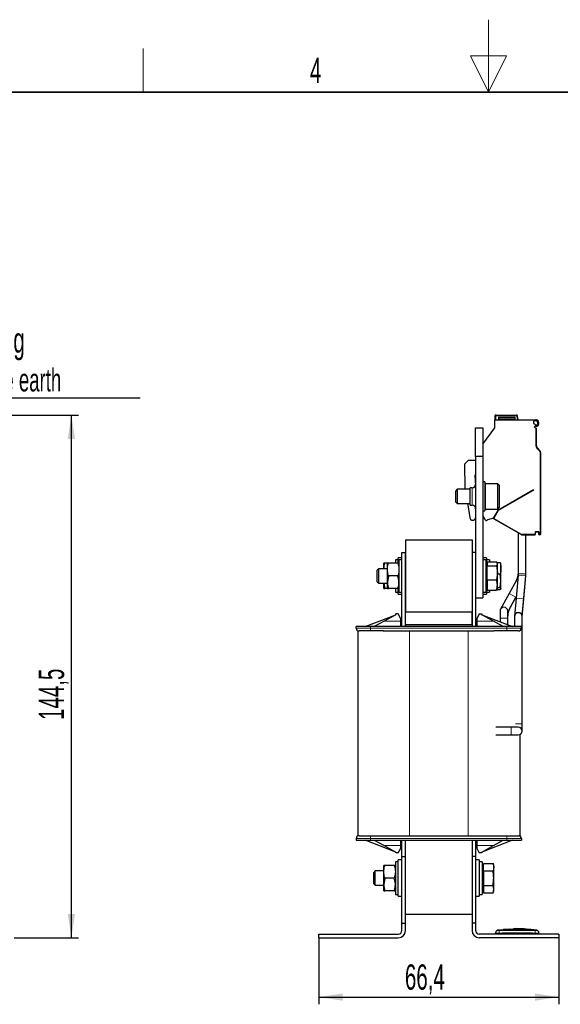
# Model space of a CAD drawing. Header units: millimetres. Extents: x 5 to 418, y 2 to 292.
# Tile 17 of 35: x 152 to 227, y 156 to 292. Entities that reach past the tile are written whole.
import ezdxf

# ---------------------------------------------------------------- set-up
doc = ezdxf.new("R2010")
doc.units = ezdxf.units.MM
doc.layers.add('SLD-0', color=7, linetype='Continuous')
doc.styles.add('SLDTEXTSTYLE0', font='TXT', dxfattribs={"width": 0.605})
doc.dimstyles.new('SLDDIMSTYLE0', dxfattribs={"dimtxt": 3.5, "dimasz": 3.302, "dimexe": 0, "dimexo": 0.0625, "dimgap": 0.875, "dimtad": 1, "dimlfac": 2, "dimrnd": 1e-09, "dimzin": 12, "dimdsep": 46, "dimtxsty": 'SLDTEXTSTYLE0', "dimsah": 1, "dimcen": 0.09, "dimadec": 0, "dimazin": 3, "dimtfac": 1, "dimtofl": 0, "dimtmove": 0, "dimatfit": 3, "dimfxl": 1, "dimfrac": 2, "dimtolj": 1, "dimtzin": 12, "dimarcsym": 0})

# ---------------------------------------------------------------- blocks, each defined once
blk = doc.blocks.new('_D_1')
at = {"layer": 'SLD-0'}
for p, q in [((125.14, 237.86), (160.32, 237.86)), ((159.32, 165.61), (159.32, 237.86)), ((151.39, 165.61), (160.32, 165.61))]:
    blk.add_line(p, q, dxfattribs=at)
for points in [[(159.32, 237.86), (158.82, 234.56), (159.83, 234.56)], [(159.32, 165.61), (159.83, 168.91), (158.82, 168.91)]]:
    blk.add_solid(points, dxfattribs=at)
at = {"layer": 'SLD-0', "insert": (154.81, 195.72), "char_height": 3.5, "attachment_point": 1, "rotation": 90, "style": 'SLDTEXTSTYLE0'}
blk.add_mtext('144,5', dxfattribs=at)
blk = doc.blocks.new('SW_NOTE_0_16')
at = {"layer": 'SLD-0', "color": 0}
blk.add_line((30.24, 0), (0, 0), dxfattribs=at)
at = {"layer": 'SLD-0', "color": 0, "attachment_point": 1, "style": 'SLDTEXTSTYLE0'}
for s, insert, char_height in [('M4 Erdung', (0.44, 9.77), 3.5), ('protective earth', (1.63, 4.1), 3.175)]:
    blk.add_mtext(s, dxfattribs=dict(at, insert=insert, char_height=char_height))
blk = doc.blocks.new('_D_2')
at = {"layer": 'SLD-0'}
for p, q in [((193.53, 165.61), (193.53, 156.41)), ((226.73, 165.61), (226.73, 156.41)), ((193.53, 157.41), (226.73, 157.41))]:
    blk.add_line(p, q, dxfattribs=at)
for points in [[(193.53, 157.41), (196.83, 156.91), (196.83, 157.92)], [(226.73, 157.41), (223.43, 157.92), (223.43, 156.91)]]:
    blk.add_solid(points, dxfattribs=at)
at = {"layer": 'SLD-0', "insert": (205.45, 161.93), "char_height": 3.5, "attachment_point": 1, "style": 'SLDTEXTSTYLE0'}
blk.add_mtext('66,4', dxfattribs=at)

msp = doc.modelspace()

# ---------------------------------------------------------------- linework, layer by layer
at = {"color": 7, "linetype": 'Continuous', "lineweight": 25}
for p, q in [((217.9056, 237.7117), (217.9056, 237.2117)), ((217.9056, 237.2117), (223.5556, 237.2117)), ((217.9056, 236.1117), (217.9056, 237.2117)), ((218.0556, 237.8617), (220.8652, 237.8617)), ((218.3806, 237.5617), (220.6806, 237.5617)), ((218.3806, 237.5617), (218.3806, 237.2117)), ((220.6806, 237.2117), (220.6806, 237.5617)), ((221.1056, 237.2117), (221.0129, 237.7378)), ((223.3555, 237.0115), (223.2306, 237.0115)), ((223.2306, 237.0115), (223.2306, 236.6979)), ((223.5556, 237.0617), (223.4422, 237.0617)), ((215.2306, 236.1117), (216.2306, 236.1117)), ((215.2306, 232.1117), (215.2306, 236.1117)), ((216.2306, 233.8481), (217.9056, 236.1117)), ((216.2306, 236.1117), (216.2306, 232.1117)), ((223.2306, 236.6979), (223.3763, 236.6448)), ((223.3906, 236.1709), (223.3906, 236.2307)), ((223.5556, 236.0408), (223.4564, 236.0769)), ((223.6306, 233.6619), (223.6306, 236.0135)), ((224.0842, 233.0013), (223.7771, 233.3084)), ((213.7392, 231.1203), (214.2306, 231.6117)), ((214.2306, 231.6117), (215.2306, 231.6117)), ((216.2306, 232.1117), (215.2306, 232.1117)), ((215.2306, 232.1117), (215.2306, 212.6117)), ((216.2306, 232.1117), (216.2306, 212.6117)), ((224.2306, 221.4048), (224.2306, 232.6477)), ((213.7993, 227.679), (213.7392, 231.1203)), ((215.1358, 229.5068), (215.2027, 228.1419)), ((212.6954, 227.6117), (212.4806, 227.397)), ((212.4806, 225.8265), (212.4806, 227.397)), ((214.4556, 227.6117), (212.6954, 227.6117)), ((212.6954, 227.6117), (212.6954, 225.6117)), ((213.8111, 227.6117), (213.7993, 227.679)), ((214.7306, 227.8067), (214.4556, 227.8067)), ((214.4556, 226.6117), (214.4556, 227.8067)), ((216.4806, 228.6117), (216.2306, 228.6117)), ((216.4806, 228.6117), (216.4806, 224.6117)), ((218.2806, 228.3617), (216.5806, 228.3617)), ((218.4806, 228.1617), (218.2806, 228.3617)), ((218.2806, 224.8617), (218.2806, 228.3617)), ((223.2306, 227.5367), (218.2889, 224.6836)), ((218.4806, 228.1617), (218.4806, 225.0617)), ((223.2306, 227.4501), (223.2306, 227.5367)), ((214.4556, 225.4167), (214.4556, 226.6117)), ((212.4806, 225.8265), (212.6954, 225.6117)), ((212.6954, 225.6117), (214.4556, 225.6117)), ((214.5417, 223.4683), (214.1638, 225.6117)), ((214.4556, 225.4167), (214.7306, 225.4167)), ((216.2306, 224.6117), (216.4806, 224.6117)), ((216.5806, 224.8617), (218.2806, 224.8617)), ((218.2889, 224.6836), (217.6556, 223.5867)), ((218.3297, 224.6917), (217.7259, 223.6458)), ((218.2806, 224.8617), (218.4806, 225.0617)), ((214.8339, 223.2617), (214.7879, 223.2617)), ((215.2306, 223.6988), (215.0505, 223.3867)), ((216.5897, 223.3367), (216.2306, 223.9586)), ((217.6556, 223.5867), (216.9321, 223.3929)), ((217.6556, 223.5709), (217.6381, 223.582)), ((217.7625, 223.5092), (217.6556, 223.5709)), ((217.7625, 223.5092), (221.4646, 221.3718)), ((205.5306, 220.6117), (214.7306, 220.6117)), ((205.5306, 220.6117), (205.5306, 210.6117)), ((214.7306, 220.6117), (214.7306, 210.6117)), ((221.1006, 221.582), (221.1006, 215.9117)), ((221.7146, 221.3048), (223.4306, 221.3048)), ((222.1606, 215.9117), (222.1606, 221.3048)), ((223.5306, 221.4048), (223.5306, 221.6048)), ((223.6306, 221.7048), (223.8306, 221.7048)), ((223.9306, 221.6048), (223.9306, 221.4048)), ((224.1306, 221.3048), (224.0306, 221.3048)), ((204.5306, 217.8617), (204.1306, 217.8617)), ((204.1306, 217.8617), (204.1306, 217.3617)), ((205.0306, 218.1117), (204.5306, 218.1117)), ((204.5306, 217.3682), (204.5306, 218.1117)), ((205.0306, 217.8617), (204.6306, 217.8617)), ((204.6306, 217.8617), (204.6306, 213.3617)), ((205.0306, 218.8617), (205.5306, 218.8617)), ((205.0306, 208.6117), (205.0306, 218.8617)), ((205.5306, 208.6117), (205.5306, 218.8617)), ((215.2306, 218.8617), (214.7306, 218.8617)), ((214.7306, 218.8617), (214.7306, 208.6117)), ((215.2306, 218.8617), (215.2306, 208.6117)), ((216.7306, 218.1117), (216.2306, 218.1117)), ((216.6306, 217.8617), (216.2306, 217.8617)), ((216.6306, 217.8617), (216.6306, 213.3617)), ((216.7306, 218.1117), (216.7306, 217.1395)), ((217.1306, 217.8617), (216.7306, 217.8617)), ((217.1306, 217.8617), (217.1306, 217.5648)), ((201.8454, 216.6117), (201.6306, 216.397)), ((201.6306, 216.1657), (201.6306, 216.397)), ((203.0306, 216.6117), (201.8454, 216.6117)), ((201.8454, 216.3171), (201.8454, 216.6117)), ((202.6869, 217.3617), (202.5306, 217.3617)), ((202.5306, 216.6117), (202.5306, 217.3617)), ((202.9763, 217.3617), (202.6869, 217.3617)), ((203.1869, 217.3617), (203.0306, 217.3617)), ((203.0306, 216.4867), (203.0306, 217.3617)), ((203.0306, 214.7367), (203.0306, 216.4867)), ((204.4743, 217.3617), (203.1869, 217.3617)), ((216.8306, 217.1972), (216.6306, 217.0817)), ((216.8306, 217.5648), (218.1321, 217.5648)), ((216.8306, 217.5648), (216.8306, 217.0372)), ((216.8306, 217.0372), (218.1321, 217.0372)), ((216.8306, 215.0841), (216.8306, 217.0372)), ((218.2306, 217.301), (218.1321, 217.5648)), ((218.1321, 217.0372), (218.2306, 217.301)), ((218.1321, 217.0372), (218.2306, 216.0606)), ((218.1625, 217.4834), (218.6321, 217.4834)), ((218.2306, 217.3617), (218.205, 217.4321)), ((218.2306, 217.301), (218.2306, 217.3617)), ((218.2306, 216.0606), (218.2306, 217.301)), ((218.7306, 217.3453), (218.6321, 217.4834)), ((218.7306, 216.6857), (218.7306, 217.3617)), ((218.7306, 214.9521), (218.7306, 216.6857)), ((201.6306, 214.8265), (201.6306, 216.1657)), ((201.8454, 214.6117), (201.8454, 216.3171)), ((203.1869, 215.6117), (203.0306, 214.7367)), ((204.4743, 215.6117), (203.1869, 215.6117)), ((216.8306, 215.0841), (218.1321, 215.0841)), ((216.8306, 215.0841), (216.8306, 213.6586)), ((218.2306, 216.0606), (218.1321, 215.0841)), ((218.2306, 214.3713), (218.2306, 216.0606)), ((218.2306, 215.888), (218.6321, 215.888)), ((218.7306, 214.9521), (218.6321, 215.888)), ((221.0933, 215.7423), (220.8176, 212.548)), ((221.1006, 215.9117), (221.0934, 215.7424)), ((221.6679, 210.062), (222.1494, 215.6514)), ((221.8737, 212.4569), (222.1494, 215.6511)), ((222.1494, 215.6514), (222.1606, 215.9117)), ((201.6306, 214.8265), (201.8454, 214.6117)), ((201.8454, 214.6117), (203.0306, 214.6117)), ((202.5306, 213.8617), (202.5306, 214.6117)), ((202.5435, 214.6117), (202.6869, 213.8617)), ((202.9763, 213.8617), (202.6869, 213.8617)), ((203.0306, 213.8617), (203.0306, 214.7367)), ((204.4743, 213.8617), (203.1869, 213.8617)), ((204.1306, 213.8617), (204.1306, 213.3617)), ((204.4743, 213.8617), (204.6306, 213.8617)), ((204.5306, 213.1117), (204.5306, 213.8304)), ((216.6306, 214.1417), (216.8306, 214.0263)), ((216.7306, 214.084), (216.7306, 213.1117)), ((216.8306, 213.6586), (218.1321, 213.6586)), ((217.1306, 213.6586), (217.1306, 213.3617)), ((218.1845, 213.7988), (218.1321, 213.6586)), ((218.1625, 213.74), (218.6321, 213.74)), ((218.205, 213.7914), (218.2306, 213.8617)), ((218.2306, 213.8617), (218.2306, 214.3713)), ((218.2306, 214.0163), (218.6321, 214.0163)), ((218.6321, 214.0163), (218.7306, 214.9521)), ((218.6321, 214.0163), (218.7306, 213.8782)), ((218.7306, 213.8782), (218.6321, 213.74)), ((218.7306, 213.8782), (218.7306, 214.9521)), ((220.853, 214.9554), (219.8809, 213.2047)), ((204.1306, 213.3617), (204.5306, 213.3617)), ((204.5306, 213.1117), (205.0306, 213.1117)), ((204.6306, 213.3617), (205.0306, 213.3617)), ((215.2306, 212.6117), (216.2306, 212.6117)), ((216.2306, 213.3617), (216.6306, 213.3617)), ((216.2306, 213.1117), (216.7306, 213.1117)), ((216.7306, 213.3617), (217.1306, 213.3617)), ((219.8809, 213.2047), (218.6673, 211.019)), ((219.6606, 210.6245), (220.8076, 212.6901)), ((219.9083, 211.0704), (220.834, 212.7375)), ((220.8176, 212.548), (220.6026, 210.0573)), ((220.8076, 212.6901), (220.834, 212.7376)), ((221.6606, 209.9889), (221.8737, 212.4569)), ((199.9556, 208.6117), (204.1806, 210.2617)), ((204.1806, 210.2617), (202.5579, 209.3617)), ((204.1806, 210.2617), (204.1806, 210.3617)), ((204.5306, 210.3617), (204.1806, 210.3617)), ((204.8806, 209.7117), (204.5306, 210.3617)), ((204.8806, 209.3617), (204.8806, 209.7117)), ((205.5306, 208.8617), (205.5306, 210.6117)), ((214.7306, 210.6117), (205.5306, 210.6117)), ((214.7306, 208.8617), (214.7306, 210.6117)), ((215.7306, 210.3617), (215.3806, 209.7117)), ((215.3806, 209.7117), (215.3806, 209.3617)), ((215.7306, 210.3617), (216.0806, 210.3617)), ((216.0806, 210.3617), (216.0806, 210.2617)), ((217.7034, 209.3617), (216.0806, 210.2617)), ((216.0806, 210.2617), (220.3056, 208.6117)), ((218.6006, 210.7617), (218.6006, 209.7617)), ((218.6006, 209.7617), (218.6006, 209.2776)), ((219.6606, 209.7617), (219.6606, 210.7617)), ((219.6606, 208.8636), (219.6606, 209.7617)), ((220.6006, 210.0117), (220.6006, 208.6117)), ((221.6606, 209.8927), (221.6679, 210.062)), ((221.6606, 208.5117), (221.6606, 210.0117)), ((198.7056, 208.4117), (198.7056, 208.6117)), ((200.7056, 208.6117), (198.7056, 208.6117)), ((219.5556, 208.6117), (200.7056, 208.6117)), ((202.5579, 209.3617), (201.2056, 208.6117)), ((204.8806, 208.6117), (204.8806, 209.3617)), ((214.7306, 208.8617), (205.5306, 208.8617)), ((205.5306, 208.8617), (205.5306, 208.6117)), ((214.7306, 208.8617), (214.7306, 208.6117)), ((215.3806, 209.3617), (215.3806, 208.6117)), ((219.0556, 208.6117), (217.7034, 209.3617)), ((221.5556, 208.6117), (219.5556, 208.6117)), ((221.5556, 208.4117), (221.5556, 208.6117)), ((221.6606, 195.1742), (221.6606, 208.5117)), ((198.9306, 208.0117), (198.9306, 179.7117)), ((198.9306, 208.0117), (198.9511, 208.0117)), ((202.4762, 208.0117), (200.7056, 208.0117)), ((202.4556, 208.0117), (206.0806, 208.0117)), ((206.0806, 208.0117), (214.1806, 208.0117)), ((214.1806, 208.0117), (217.7851, 208.0117)), ((219.5556, 208.0117), (217.7851, 208.0117)), ((220.1306, 194.7042), (218.0306, 194.7042)), ((221.1306, 194.7042), (220.1306, 194.7042)), ((221.6606, 194.1742), (221.6606, 195.1742)), ((218.0306, 193.6442), (220.1306, 193.6442)), ((220.1306, 193.6442), (221.1306, 193.6442)), ((221.3306, 193.6834), (221.3306, 179.7117)), ((198.9306, 179.7117), (198.9511, 179.7117)), ((200.7056, 179.7117), (202.4762, 179.7117)), ((202.4556, 179.7117), (206.0806, 179.7117)), ((206.0806, 179.7117), (214.1806, 179.7117)), ((214.1806, 179.7117), (217.7851, 179.7117)), ((217.7851, 179.7117), (219.5556, 179.7117)), ((221.2833, 179.7117), (221.3306, 179.7117)), ((198.7056, 179.3117), (198.7056, 179.1117)), ((198.7056, 179.1117), (200.7056, 179.1117)), ((204.1806, 177.4617), (199.9556, 179.1117)), ((200.7056, 179.1117), (219.5556, 179.1117)), ((201.2056, 179.1117), (202.5579, 178.3617)), ((202.5579, 178.3617), (204.1806, 177.4617)), ((204.8806, 178.3617), (204.8806, 179.1117)), ((204.8806, 178.0117), (204.8806, 178.3617)), ((205.0306, 176.8617), (205.0306, 179.1117)), ((205.5306, 176.8617), (205.5306, 179.1117)), ((214.7306, 179.1117), (214.7306, 176.8617)), ((215.2306, 179.1117), (215.2306, 176.8617)), ((215.3806, 179.1117), (215.3806, 178.3617)), ((215.3806, 178.3617), (215.3806, 178.0117)), ((220.3056, 179.1117), (216.0806, 177.4617)), ((216.0806, 177.4617), (217.7034, 178.3617)), ((217.7034, 178.3617), (219.0556, 179.1117)), ((219.5556, 179.1117), (221.5556, 179.1117)), ((221.5556, 179.3117), (221.5556, 179.1117)), ((204.1806, 177.4617), (204.1806, 177.3617)), ((204.5306, 177.3617), (204.1806, 177.3617)), ((204.5306, 177.3617), (204.8806, 178.0117)), ((215.3806, 178.0117), (215.7306, 177.3617)), ((216.0806, 177.3617), (215.7306, 177.3617)), ((216.0806, 177.4617), (216.0806, 177.3617)), ((202.6869, 175.6117), (202.5306, 175.6117)), ((202.5306, 174.7367), (202.5306, 175.6117)), ((203.9743, 175.6117), (202.6869, 175.6117)), ((204.5306, 176.1117), (204.1306, 176.1117)), ((204.1306, 176.1117), (204.1306, 171.6117)), ((205.0306, 176.3617), (204.5306, 176.3617)), ((204.5306, 171.3617), (204.5306, 176.3617)), ((205.0306, 176.8617), (205.5306, 176.8617)), ((205.0306, 167.6117), (205.0306, 176.8617)), ((205.5306, 167.6117), (205.5306, 176.8617)), ((215.2306, 176.8617), (214.7306, 176.8617)), ((214.7306, 176.8617), (214.7306, 167.6117)), ((215.2306, 176.8617), (215.2306, 167.6117)), ((215.7306, 176.3617), (215.2306, 176.3617)), ((215.7306, 176.3617), (215.7306, 173.8617)), ((216.1306, 176.1117), (215.7306, 176.1117)), ((216.1306, 176.1117), (216.1306, 171.6117)), ((216.3306, 175.8825), (217.6321, 175.8825)), ((216.3306, 174.8721), (216.3306, 175.8825)), ((217.7306, 175.6117), (217.6321, 175.8825)), ((217.6321, 175.8825), (217.7306, 175.3773)), ((217.7306, 175.3773), (217.7306, 175.6117)), ((201.3454, 174.8617), (201.1306, 174.647)), ((201.1306, 173.0765), (201.1306, 174.647)), ((202.5306, 174.8617), (201.3454, 174.8617)), ((201.3454, 172.8617), (201.3454, 174.8617)), ((202.5306, 172.9867), (202.5306, 174.7367)), ((216.3306, 175.4472), (216.1306, 175.3317)), ((216.3306, 174.8721), (216.3306, 172.8514)), ((216.3306, 174.8721), (217.6321, 174.8721)), ((217.7306, 175.3773), (217.6321, 174.8721)), ((217.7306, 173.8617), (217.7306, 175.3773)), ((201.1306, 173.0765), (201.3454, 172.8617)), ((201.3454, 172.8617), (202.5306, 172.8617)), ((202.6869, 173.8617), (202.5306, 172.9867)), ((202.5306, 172.1117), (202.5306, 172.9867)), ((203.9743, 173.8617), (202.6869, 173.8617)), ((215.7306, 173.8617), (215.7306, 171.3617)), ((216.3306, 172.8514), (216.3306, 171.841)), ((216.3306, 172.8514), (217.6321, 172.8514)), ((217.7306, 172.3462), (217.6321, 172.8514)), ((217.7306, 172.3462), (217.7306, 173.8617)), ((203.9743, 172.1117), (202.6869, 172.1117)), ((203.9743, 172.1117), (204.1306, 172.1117)), ((204.1306, 171.6117), (204.5306, 171.6117)), ((215.7306, 171.6117), (216.1306, 171.6117)), ((216.1306, 172.3917), (216.3306, 172.2763)), ((216.3306, 171.841), (217.6321, 171.841)), ((217.6321, 171.841), (217.7306, 172.3462)), ((217.6321, 171.841), (217.7306, 172.1117)), ((217.7306, 172.1117), (217.7306, 172.3462)), ((204.5306, 171.3617), (205.0306, 171.3617)), ((215.2306, 171.3617), (215.7306, 171.3617)), ((205.5306, 168.8617), (214.7306, 168.8617)), ((205.0306, 166.6117), (205.0306, 167.6117)), ((205.0306, 167.6117), (205.5306, 167.6117)), ((205.5306, 166.6117), (205.5306, 167.6117)), ((215.2306, 167.6117), (214.7306, 167.6117)), ((214.7306, 167.6117), (214.7306, 166.6117)), ((215.2306, 167.6117), (215.2306, 166.6117)), ((193.5306, 165.6117), (193.5306, 166.1117)), ((193.5306, 166.1117), (204.5306, 166.1117)), ((226.7306, 166.1117), (215.7306, 166.1117)), ((217.9806, 166.1117), (217.9806, 166.2677)), ((219.0413, 166.7266), (218.2516, 166.6488)), ((219.9455, 166.8107), (219.0174, 166.7544)), ((220.1075, 166.732), (219.0411, 166.6881)), ((219.0411, 166.7202), (220.1075, 166.732)), ((219.0411, 166.7202), (219.0411, 166.7102)), ((219.0411, 166.654), (219.0411, 166.644)), ((220.1089, 166.8), (219.1601, 166.7555)), ((220.5094, 166.798), (222.6651, 166.7681)), ((220.8583, 166.7436), (222.8478, 166.725)), ((221.3082, 166.8651), (221.3082, 166.8594)), ((221.9458, 166.8392), (221.3082, 166.8651)), ((222.8478, 166.7149), (221.4625, 166.7279)), ((222.8714, 166.7624), (221.9446, 166.8148)), ((221.9458, 166.8359), (221.9458, 166.8392)), ((222.5175, 166.7701), (222.8478, 166.7503)), ((222.8478, 166.725), (222.8478, 166.7149)), ((222.8478, 166.6559), (222.8478, 166.6459)), ((223.7096, 166.6488), (222.8482, 166.7402)), ((223.9806, 166.1117), (223.9806, 166.2677)), ((226.7306, 166.1117), (226.7306, 165.6117)), ((193.5306, 165.6117), (204.5306, 165.6117)), ((226.7306, 165.6117), (215.7306, 165.6117))]:
    msp.add_line(p, q, dxfattribs=at)
at = {"color": 7, "linetype": 'Continuous', "lineweight": 18}
for p, q in [((218.0056, 237.2117), (218.0056, 237.7117)), ((218.0556, 237.8617), (218.0556, 237.7617)), ((218.0556, 237.7617), (220.8652, 237.7617)), ((218.3806, 237.4867), (220.6806, 237.4867)), ((218.3806, 237.2867), (220.6806, 237.2867)), ((220.8652, 237.7617), (220.8652, 237.8617)), ((221.0129, 237.7378), (220.9144, 237.7204)), ((220.9144, 237.7204), (221.0041, 237.2117)), ((223.5556, 236.0408), (223.5556, 233.6619)), ((223.6306, 233.6619), (223.5556, 233.6619)), ((223.7771, 233.3084), (223.7241, 233.2554)), ((223.7241, 233.2554), (224.0312, 232.9482)), ((224.0842, 233.0013), (224.0312, 232.9482)), ((224.1556, 232.6477), (224.1556, 221.4048)), ((224.2306, 232.6477), (224.1556, 232.6477)), ((214.7306, 226.6117), (214.7306, 227.8067)), ((216.5806, 228.3617), (216.5806, 224.8617)), ((218.4038, 224.6634), (223.2306, 227.4501)), ((214.7306, 225.4167), (214.7306, 226.6117)), ((217.7908, 223.6083), (218.3947, 224.6542)), ((218.3297, 224.6917), (218.3947, 224.6542)), ((218.3663, 224.7283), (218.4038, 224.6634)), ((217.6931, 223.6359), (217.6556, 223.5709)), ((217.6931, 223.6359), (217.7161, 223.6226)), ((217.7259, 223.6458), (217.7908, 223.6083)), ((217.7625, 223.5092), (217.8, 223.5742)), ((221.5021, 221.4368), (217.8, 223.5742)), ((221.4646, 221.3718), (221.5021, 221.4368)), ((223.4306, 221.3798), (221.7146, 221.3798)), ((221.7146, 221.3048), (221.7146, 221.3798)), ((223.4306, 221.3048), (223.4306, 221.3798)), ((223.4556, 221.6048), (223.4556, 221.4048)), ((223.5306, 221.6048), (223.4556, 221.6048)), ((223.5306, 221.4048), (223.4556, 221.4048)), ((223.8306, 221.7798), (223.6306, 221.7798)), ((223.6306, 221.7048), (223.6306, 221.7798)), ((223.8306, 221.7048), (223.8306, 221.7798)), ((223.9306, 221.6048), (224.0056, 221.6048)), ((223.9306, 221.4048), (224.0056, 221.4048)), ((224.0056, 221.4048), (224.0056, 221.6048)), ((224.1306, 221.3798), (224.0306, 221.3798)), ((224.0306, 221.3048), (224.0306, 221.3798)), ((224.1306, 221.3048), (224.1306, 221.3798)), ((224.2306, 221.4048), (224.1556, 221.4048)), ((221.0933, 215.7423), (222.1475, 215.6513)), ((221.1006, 215.9117), (222.1587, 215.9117)), ((222.1475, 215.6513), (222.1494, 215.6511)), ((222.1587, 215.9117), (222.1606, 215.9117)), ((220.853, 214.9554), (221.0175, 214.864)), ((219.8809, 213.2047), (220.8076, 212.6901)), ((220.8176, 212.548), (221.8717, 212.4571)), ((221.8717, 212.4571), (221.8737, 212.4569)), ((218.6006, 209.7617), (219.6606, 209.7617)), ((221.667, 210.0622), (221.6679, 210.062)), ((198.7056, 208.4117), (200.7056, 208.4117)), ((200.7056, 208.4117), (200.7056, 208.6117)), ((200.7056, 208.0117), (200.7056, 208.4117)), ((200.7056, 208.4117), (219.5556, 208.4117)), ((204.8806, 209.3617), (202.5579, 209.3617)), ((217.7034, 209.3617), (215.3806, 209.3617)), ((219.5556, 208.4117), (219.5556, 208.6117)), ((219.5556, 208.4117), (221.5556, 208.4117)), ((219.5556, 208.0117), (219.5556, 208.4117)), ((221.5556, 208.5117), (221.6606, 208.5117)), ((206.0806, 208.0117), (206.0806, 179.7117)), ((214.1806, 208.0117), (214.1806, 179.7117)), ((220.1306, 194.7042), (220.1306, 194.1742)), ((220.7437, 195.1742), (221.6606, 195.1742)), ((220.1306, 194.1742), (220.1306, 193.6442)), ((200.7056, 179.7117), (200.7056, 179.3117)), ((219.5556, 179.7117), (219.5556, 179.3117)), ((200.7056, 179.3117), (198.7056, 179.3117)), ((219.5556, 179.3117), (200.7056, 179.3117)), ((200.7056, 179.3117), (200.7056, 179.1117)), ((202.5579, 178.3617), (204.8806, 178.3617)), ((215.3806, 178.3617), (217.7034, 178.3617)), ((221.5556, 179.3117), (219.5556, 179.3117)), ((219.5556, 179.3117), (219.5556, 179.1117)), ((218.4765, 166.6176), (218.4806, 166.2677)), ((218.4806, 166.1117), (218.4806, 166.2677)), ((223.4848, 166.6176), (223.4806, 166.2677)), ((223.4806, 166.1117), (223.4806, 166.2677)), ((223.6367, 166.6176), (223.6773, 166.6532))]:
    msp.add_line(p, q, dxfattribs=at)
at = {"color": 7, "linetype": 'Continuous', "lineweight": 18, "flags": 128}
msp.add_lwpolyline([(218.0056, 237.7117), (217.9861, 237.7117), (217.9674, 237.7117), (217.9501, 237.7117), (217.9349, 237.7117), (217.9225, 237.7117), (217.9132, 237.7117), (217.9076, 237.7117), (217.9056, 237.7117)], dxfattribs=at)
at = {"color": 7, "linetype": 'Continuous', "lineweight": 25}
for centre, radius, start, end in [((218.0556, 237.7117), 0.15, 90, 179.999493), ((220.8652, 237.7117), 0.15, 10, 90), ((223.4422, 236.9617), 0.1, 90, 150.121414), ((223.5556, 236.5117), 0.7, 82.16252, 90), ((223.5556, 236.5117), 0.55, 82.16252, 90), ((223.8306, 236.9548), 0.55, 214.307651, 248.676314), ((223.4906, 236.2307), 0.1, 64.849337, 180), ((223.4906, 236.1709), 0.1, 180, 250), ((223.8306, 236.9548), 0.7, 244.849337, 253.177877), ((224.1306, 233.6619), 0.5, 180, 225), ((223.7306, 232.6477), 0.5, 0, 45), ((215.2357, 229.5117), 0.1, 92.878625, 182.80637), ((214.7306, 228.3067), 0.5, 270, 0), ((216.5806, 228.2617), 0.1, 90, 180), ((214.7306, 224.9167), 0.5, 0, 90), ((216.5806, 224.9617), 0.1, 180, 270), ((218.4163, 224.6417), 0.1, 120, 150), ((216.7196, 223.4117), 0.15, 210, 326.918197), ((216.971, 223.248), 0.15, 105, 146.918197), ((217.8125, 223.5958), 0.1, 150, 240), ((221.7146, 221.8048), 0.5, 240, 270), ((223.4306, 221.4048), 0.1, 270, 0), ((223.6306, 221.6048), 0.1, 90, 180), ((223.8306, 221.6048), 0.1, 0, 90), ((224.0306, 221.4048), 0.1, 180, 270), ((224.1306, 221.4048), 0.1, 270, 0), ((219.1306, 215.9117), 1.97, 330.9589, 355.066371), ((219.1306, 215.9117), 1.97, 355.066371, 0), ((219.1306, 215.9117), 3.03, 355.066371, 0), ((219.1306, 210.7617), 0.53, 0, 180), ((221.6306, 210.1141), 1.97, 150.96, 180), ((221.1306, 210.0117), 0.53, 0, 180), ((199.1056, 208.4117), 0.4, 180, 270), ((221.1556, 208.4117), 0.4, 270, 0), ((221.1306, 194.1742), 0.53, 0, 90), ((221.1306, 194.1742), 0.53, 270, 0), ((221.1306, 194.1742), 0.53, 292.170157, 360), ((199.1056, 179.3117), 0.4, 90, 180), ((221.1556, 179.3117), 0.4, 0, 90), ((204.5306, 166.6117), 0.5, 270, 0), ((204.5306, 166.6117), 1, 270, 0), ((215.7306, 166.6117), 1, 180, 270), ((215.7306, 166.6117), 0.5, 180, 270), ((218.3306, 166.3063), 0.35, 97.642372, 180), ((223.6306, 166.3063), 0.35, 360, 82.373309)]:
    msp.add_arc(centre, radius, start, end, dxfattribs=at)
at = {"color": 7, "linetype": 'Continuous', "lineweight": 18}
for centre, radius, start, end in [((218.0556, 237.7117), 0.05, 90, 180), ((218.3306, 166.2677), 0.35, 90.989649, 179.997938), ((223.6307, 166.2677), 0.35, 0.002064, 89.009586)]:
    msp.add_arc(centre, radius, start, end, dxfattribs=at)
for points, knots in [([(220.8652, 237.7617), (220.871, 237.7612), (220.8826, 237.7601), (220.8978, 237.7507), (220.9098, 237.7375), (220.9129, 237.7261), (220.9144, 237.7204)], [0, 0, 0, 0, 0.24842238, 0.49980578, 0.74845087, 1, 1, 1, 1]), ([(217.8, 223.5742), (217.7973, 223.5761), (217.792, 223.58), (217.7885, 223.5877), (217.7873, 223.5941), (217.7874, 223.6007), (217.7895, 223.6053), (217.7908, 223.6083)], [0, 0, 0, 0, 0.249172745, 0.49899077, 0.624116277, 0.746059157, 1, 1, 1, 1]), ([(223.4556, 221.4048), (223.4553, 221.4016), (223.4545, 221.395), (223.4496, 221.3881), (223.4447, 221.3839), (223.4389, 221.3807), (223.434, 221.3802), (223.4306, 221.3798)], [0, 0, 0, 0, 0.249172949, 0.49899076, 0.624116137, 0.746058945, 1, 1, 1, 1]), ([(223.6306, 221.7798), (223.6086, 221.7775), (223.5748, 221.7739), (223.534, 221.7521), (223.5062, 221.7296), (223.4835, 221.7017), (223.4616, 221.661), (223.458, 221.6268), (223.4556, 221.6048)], [0, 0, 0, 0, 0.23944144, 0.36821878, 0.49999865, 0.62877799, 0.76055856, 1, 1, 1, 1]), ([(224.0056, 221.6048), (224.0033, 221.6268), (223.9997, 221.6607), (223.9779, 221.7015), (223.9554, 221.7292), (223.9275, 221.752), (223.8868, 221.7738), (223.8526, 221.7775), (223.8306, 221.7798)], [0, 0, 0, 0, 0.23944144, 0.36821878, 0.49999865, 0.62877799, 0.76055856, 1, 1, 1, 1]), ([(224.0306, 221.3798), (224.0274, 221.3802), (224.0208, 221.3809), (224.0139, 221.3858), (224.0097, 221.3908), (224.0065, 221.3965), (224.006, 221.4015), (224.0056, 221.4048)], [0, 0, 0, 0, 0.24917275, 0.49899077, 0.62411628, 0.74605916, 1, 1, 1, 1]), ([(224.1556, 221.4048), (224.1553, 221.4016), (224.1545, 221.395), (224.1496, 221.3881), (224.1447, 221.3839), (224.1389, 221.3807), (224.134, 221.3802), (224.1306, 221.3798)], [0, 0, 0, 0, 0.24917295, 0.49899076, 0.62411614, 0.74605895, 1, 1, 1, 1]), ([(218.4806, 166.2677), (218.4244, 166.2675), (218.312, 166.2672), (218.1622, 166.267), (218.0491, 166.267), (217.9892, 166.2673), (217.9831, 166.2676), (217.9806, 166.2677)], [0, 0, 0, 0, 0.21467278, 0.42935247, 0.64402667, 0.85869576, 1, 1, 1, 1]), ([(218.284, 166.6532), (218.284, 166.6532), (218.2705, 166.665), (218.2975, 166.6413), (218.3246, 166.6176)], [0, 0, 0, 0, 0.00013049, 1, 1, 1, 1]), ([(218.3246, 166.6176), (218.3254, 166.6175), (218.3276, 166.6172), (218.3462, 166.617), (218.3805, 166.6169), (218.4256, 166.6171), (218.4596, 166.6174), (218.4765, 166.6176)], [0, 0, 0, 0, 0.14056698, 0.35532785, 0.57084386, 0.7860438, 1, 1, 1, 1]), ([(218.4765, 166.6176), (219.0449, 166.623), (220.1818, 166.6339), (221.8514, 166.6334), (222.9523, 166.6228), (223.4848, 166.6176)], [0, 0, 0, 0, 0.34049894, 0.6810495, 1, 1, 1, 1]), ([(223.4806, 166.2677), (222.949, 166.273), (221.8499, 166.2841), (220.1832, 166.2846), (219.0482, 166.2733), (218.4806, 166.2677)], [0, 0, 0, 0, 0.31897731, 0.65947606, 1, 1, 1, 1]), ([(223.9806, 166.2677), (223.9751, 166.2675), (223.9641, 166.2672), (223.8779, 166.267), (223.751, 166.267), (223.6104, 166.2673), (223.5175, 166.2676), (223.4806, 166.2677)], [0, 0, 0, 0, 0.21467234, 0.42935197, 0.64402608, 0.85869542, 1, 1, 1, 1]), ([(223.4848, 166.6176), (223.4959, 166.6175), (223.5239, 166.6172), (223.5663, 166.617), (223.6047, 166.6169), (223.6311, 166.6171), (223.6348, 166.6175), (223.6367, 166.6176)], [0, 0, 0, 0, 0.14065692, 0.35550386, 0.57103286, 0.78617162, 1, 1, 1, 1])]:
    msp.add_open_spline(points, degree=3, knots=knots, dxfattribs=at)
at = {"color": 7, "linetype": 'Continuous', "lineweight": 25}
for points, knots in [([(223.6511, 237.2052), (223.6785, 237.1985), (223.7333, 237.1852), (223.8093, 237.126), (223.8832, 237.0172), (223.9336, 236.8186), (223.9328, 236.6157), (223.8856, 236.4511), (223.8359, 236.3665), (223.7678, 236.311), (223.6975, 236.2851), (223.6502, 236.2877), (223.6288, 236.2889)], [0, 0, 0, 0, 0.06970793, 0.13930333, 0.23458825, 0.39296636, 0.64302593, 0.73056129, 0.81864718, 0.88271473, 0.94682065, 1, 1, 1, 1]), ([(223.6306, 237.0566), (223.6427, 237.0535), (223.6679, 237.047), (223.7114, 237.0079), (223.767, 236.898), (223.7836, 236.7491), (223.7721, 236.6021), (223.7501, 236.5193), (223.7214, 236.4694), (223.6992, 236.4482), (223.6793, 236.4391), (223.6634, 236.4361), (223.6468, 236.4371), (223.6362, 236.4406), (223.6306, 236.4425)], [0, 0, 0, 0, 0.04897837, 0.1025856, 0.22635276, 0.53208182, 0.6848467, 0.81487304, 0.86899473, 0.91293335, 0.93445871, 0.95531824, 0.97677639, 1, 1, 1, 1]), ([(223.6306, 236.0135), (223.6304, 236.0136), (223.6298, 236.0138), (223.6254, 236.0154), (223.6183, 236.018), (223.6065, 236.0223), (223.5911, 236.0281), (223.5728, 236.0346), (223.5616, 236.0387), (223.5556, 236.0408)], [0, 0, 0, 0, 0.11811596, 0.23984082, 0.36570747, 0.496198, 0.70721249, 0.8434553, 1, 1, 1, 1]), ([(214.7879, 223.2617), (214.7633, 223.2639), (214.711, 223.2684), (214.6357, 223.3073), (214.5836, 223.3621), (214.5535, 223.419), (214.5457, 223.4516), (214.5417, 223.4683)], [0, 0, 0, 0, 0.211854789, 0.448869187, 0.711096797, 0.85234842, 1, 1, 1, 1]), ([(215.0505, 223.3867), (215.0371, 223.3673), (215.0109, 223.3295), (214.9553, 223.2903), (214.8955, 223.266), (214.8541, 223.2631), (214.8339, 223.2617)], [0, 0, 0, 0, 0.26946012, 0.5258976, 0.7693827, 1, 1, 1, 1]), ([(202.5358, 216.6117), (202.5365, 216.6331), (202.5452, 216.8871), (202.6192, 217.1349), (202.6869, 217.3617)], [0, 0, 0, 0, 0.08420507, 1, 1, 1, 1]), ([(203.0306, 216.4867), (203.0321, 216.5499), (203.0389, 216.8459), (203.1218, 217.1346), (203.1869, 217.3617)], [0, 0, 0, 0, 0.21333596, 1, 1, 1, 1]), ([(203.1869, 215.6117), (203.1696, 215.6651), (203.0771, 215.9498), (203.0515, 216.246), (203.0306, 216.4867)], [0, 0, 0, 0, 0.18736288, 1, 1, 1, 1]), ([(204.4743, 217.3617), (204.5395, 217.1346), (204.6223, 216.8459), (204.6292, 216.5499), (204.6306, 216.4867)], [0, 0, 0, 0, 0.78666404, 1, 1, 1, 1]), ([(204.6306, 217.3617), (204.6305, 217.3617), (204.6283, 217.3617), (204.5485, 217.3617), (204.4743, 217.3617)], [0, 0, 0, 0, 0.07017422, 1, 1, 1, 1]), ([(204.6306, 216.4867), (204.6098, 216.246), (204.5841, 215.9498), (204.4917, 215.6651), (204.4743, 215.6117)], [0, 0, 0, 0, 0.81263712, 1, 1, 1, 1]), ([(218.6321, 217.4834), (218.634, 217.4752), (218.6943, 217.2123), (218.7128, 216.9448), (218.7306, 216.6857)], [0, 0, 0, 0, 0.03111773, 1, 1, 1, 1]), ([(218.7306, 216.6857), (218.7196, 216.4839), (218.705, 216.2163), (218.6465, 215.9528), (218.6321, 215.888)], [0, 0, 0, 0, 0.75403804, 1, 1, 1, 1]), ([(204.6306, 214.7367), (204.6305, 214.7575), (204.6283, 215.0529), (204.5485, 215.3425), (204.4743, 215.6117)], [0, 0, 0, 0, 0.07017422, 1, 1, 1, 1]), ([(218.2306, 214.3713), (218.2196, 214.5516), (218.205, 214.7907), (218.1465, 215.0262), (218.1321, 215.0841)], [0, 0, 0, 0, 0.75403804, 1, 1, 1, 1]), ([(202.5306, 213.8617), (202.5308, 213.8617), (202.533, 213.8617), (202.6128, 213.8617), (202.6869, 213.8617)], [0, 0, 0, 0, 0.07017422, 1, 1, 1, 1]), ([(203.0306, 214.7367), (203.0308, 214.716), (203.033, 214.4205), (203.1128, 214.131), (203.1869, 213.8617)], [0, 0, 0, 0, 0.07017422, 1, 1, 1, 1]), ([(203.0306, 213.8617), (203.0308, 213.8617), (203.033, 213.8617), (203.1128, 213.8617), (203.1869, 213.8617)], [0, 0, 0, 0, 0.07017422, 1, 1, 1, 1]), ([(204.4743, 213.8617), (204.518, 214.0038), (204.6062, 214.2906), (204.6224, 214.5871), (204.6306, 214.7367)], [0, 0, 0, 0, 0.49545796, 1, 1, 1, 1]), ([(218.1321, 213.6586), (218.134, 213.6659), (218.1943, 213.9008), (218.2128, 214.1398), (218.2306, 214.3713)], [0, 0, 0, 0, 0.03111773, 1, 1, 1, 1]), ([(200.7056, 208.0117), (200.5044, 208.0117), (200.1938, 208.0117), (199.8209, 208.0117), (199.5664, 208.0117), (199.3596, 208.0117), (199.1603, 208.0117), (199.1271, 208.0117), (199.1056, 208.0117)], [0, 0, 0, 0, 0.23944295, 0.36966796, 0.49999995, 0.63022502, 0.76055705, 1, 1, 1, 1]), ([(221.1556, 208.0117), (221.1341, 208.0117), (221.101, 208.0117), (220.9018, 208.0117), (220.695, 208.0117), (220.4404, 208.0117), (220.0676, 208.0117), (219.7568, 208.0117), (219.5556, 208.0117)], [0, 0, 0, 0, 0.239442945, 0.369667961, 0.499999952, 0.630225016, 0.760557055, 1, 1, 1, 1]), ([(199.1056, 179.7117), (199.1271, 179.7117), (199.1603, 179.7117), (199.3595, 179.7117), (199.5662, 179.7117), (199.8208, 179.7117), (200.1937, 179.7117), (200.5044, 179.7117), (200.7056, 179.7117)], [0, 0, 0, 0, 0.23944295, 0.36966796, 0.49999995, 0.63022502, 0.76055705, 1, 1, 1, 1]), ([(199.1056, 179.7117), (199.1157, 179.7117), (199.1311, 179.7117), (199.2155, 179.7117), (199.2754, 179.7117), (199.3026, 179.7117)], [0, 0, 0, 0, 0.50028522, 0.77273218, 1, 1, 1, 1]), ([(199.1056, 179.7117), (199.1157, 179.7117), (199.1311, 179.7117), (199.2155, 179.7117), (199.2754, 179.7117), (199.3026, 179.7117)], [0, 0, 0, 0, 0.50028522, 0.77273218, 1, 1, 1, 1]), ([(199.1056, 179.7117), (199.1157, 179.7117), (199.1311, 179.7117), (199.2155, 179.7117), (199.2754, 179.7117), (199.3026, 179.7117)], [0, 0, 0, 0, 0.50028522, 0.77273218, 1, 1, 1, 1]), ([(219.5556, 179.7117), (219.7568, 179.7117), (220.0675, 179.7117), (220.4404, 179.7117), (220.6949, 179.7117), (220.9017, 179.7117), (221.101, 179.7117), (221.1341, 179.7117), (221.1556, 179.7117)], [0, 0, 0, 0, 0.23944295, 0.36966796, 0.49999995, 0.63022502, 0.76055705, 1, 1, 1, 1]), ([(202.5306, 174.7367), (202.5321, 174.7999), (202.5389, 175.0959), (202.6218, 175.3846), (202.6869, 175.6117)], [0, 0, 0, 0, 0.21333596, 1, 1, 1, 1]), ([(203.9743, 175.6117), (204.0395, 175.3846), (204.1223, 175.0959), (204.1292, 174.7999), (204.1306, 174.7367)], [0, 0, 0, 0, 0.78666404, 1, 1, 1, 1]), ([(204.1306, 175.6117), (204.1305, 175.6117), (204.1283, 175.6117), (204.0485, 175.6117), (203.9743, 175.6117)], [0, 0, 0, 0, 0.07017422, 1, 1, 1, 1]), ([(202.6869, 173.8617), (202.6696, 173.9151), (202.5771, 174.1998), (202.5515, 174.496), (202.5306, 174.7367)], [0, 0, 0, 0, 0.18736288, 1, 1, 1, 1]), ([(204.1306, 174.7367), (204.1098, 174.496), (204.0841, 174.1998), (203.9917, 173.9151), (203.9743, 173.8617)], [0, 0, 0, 0, 0.81263712, 1, 1, 1, 1]), ([(217.7306, 173.8617), (217.7196, 174.1173), (217.705, 174.4563), (217.6465, 174.79), (217.6321, 174.8721)], [0, 0, 0, 0, 0.75403804, 1, 1, 1, 1]), ([(202.5306, 172.9867), (202.5308, 172.966), (202.533, 172.6705), (202.6128, 172.381), (202.6869, 172.1117)], [0, 0, 0, 0, 0.07017422, 1, 1, 1, 1]), ([(204.1306, 172.9867), (204.1305, 173.0075), (204.1283, 173.3029), (204.0485, 173.5925), (203.9743, 173.8617)], [0, 0, 0, 0, 0.07017422, 1, 1, 1, 1]), ([(203.9743, 172.1117), (204.018, 172.2538), (204.1062, 172.5406), (204.1224, 172.8371), (204.1306, 172.9867)], [0, 0, 0, 0, 0.49545796, 1, 1, 1, 1]), ([(217.6321, 172.8514), (217.634, 172.8617), (217.6943, 173.1947), (217.7128, 173.5335), (217.7306, 173.8617)], [0, 0, 0, 0, 0.03111773, 1, 1, 1, 1]), ([(202.5306, 172.1117), (202.5308, 172.1117), (202.533, 172.1117), (202.6128, 172.1117), (202.6869, 172.1117)], [0, 0, 0, 0, 0.07017422, 1, 1, 1, 1]), ([(219.0411, 166.654), (219.5617, 166.6655), (220.8305, 166.6936), (222.0995, 166.6699), (222.8478, 166.6559)], [0, 0, 0, 0, 0.41032902, 1, 1, 1, 1]), ([(222.8478, 166.6459), (222.3274, 166.6569), (221.0586, 166.6838), (219.7897, 166.6588), (219.0411, 166.644)], [0, 0, 0, 0, 0.41007586, 1, 1, 1, 1]), ([(220.5094, 166.7615), (220.5063, 166.7599), (220.5001, 166.7568), (220.4519, 166.7518), (220.3809, 166.7473), (220.2923, 166.7437), (220.197, 166.7412), (220.1054, 166.74), (220.0279, 166.7402), (219.9735, 166.7418), (219.9531, 166.7442), (219.9517, 166.7459), (219.9514, 166.7463)], [0, 0, 0, 0, 0.107577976, 0.215155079, 0.322741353, 0.430264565, 0.537680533, 0.644986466, 0.752212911, 0.859410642, 0.966640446, 1, 1, 1, 1]), ([(220.1089, 166.8), (220.3124, 166.8205), (220.5408, 166.8435), (220.7695, 166.8332), (220.7944, 166.8321)], [0, 0, 0, 0, 0.89103447, 1, 1, 1, 1]), ([(221.3077, 166.8508), (221.1866, 166.861), (220.9245, 166.8829), (220.6625, 166.8587), (220.5216, 166.8457)], [0, 0, 0, 0, 0.46211702, 1, 1, 1, 1]), ([(222.6651, 166.7681), (222.1447, 166.8154), (221.5212, 166.872), (220.8976, 166.8378), (220.7944, 166.8321)], [0, 0, 0, 0, 0.83462814, 1, 1, 1, 1]), ([(221.9458, 166.7486), (221.9422, 166.7471), (221.9352, 166.7442), (221.8803, 166.7417), (221.7994, 166.7406), (221.6984, 166.7411), (221.5896, 166.7432), (221.485, 166.7466), (221.3963, 166.7511), (221.3338, 166.7564), (221.3101, 166.7607), (221.3086, 166.763), (221.3082, 166.7636)], [0, 0, 0, 0, 0.10735871, 0.21472093, 0.32200297, 0.42922326, 0.53643718, 0.64369723, 0.75104585, 0.85850259, 0.96605127, 1, 1, 1, 1])]:
    msp.add_open_spline(points, degree=3, knots=knots, dxfattribs=at)
at = {"color": 7, "linetype": 'Continuous', "lineweight": 18}
for points in [[(223.5556, 233.6619), (223.5635, 233.5858), (223.5792, 233.4335), (223.6758, 233.3147), (223.7241, 233.2554)], [(224.0312, 232.9482), (224.0668, 232.9043), (224.1382, 232.8166), (224.1498, 232.704), (224.1556, 232.6477)], [(218.3947, 224.6542), (218.3959, 224.656), (218.3984, 224.6596), (218.402, 224.6621), (218.4038, 224.6634)], [(221.7146, 221.3798), (221.6773, 221.3822), (221.6026, 221.3869), (221.5356, 221.4202), (221.5021, 221.4368)]]:
    msp.add_open_spline(points, degree=3, dxfattribs=at)
at = {"layer": 'SLD-0', "lineweight": 18}
for p, q in [((217, 292.5), (217, 282.5)), ((169.25, 282.5), (169.25, 288.5)), ((219.5, 287.5), (214.5, 287.5)), ((214.5, 287.5), (217, 282.5)), ((217, 282.5), (219.5, 287.5))]:
    msp.add_line(p, q, dxfattribs=at)
at = {"layer": 'SLD-0', "lineweight": 35}
msp.add_line((408, 282.5), (26, 282.5), dxfattribs=at)

# ---------------------------------------------------------------- block references
at = {"layer": 'SLD-0'}
msp.add_blockref('SW_NOTE_0_16', (138.5863, 240.1951), dxfattribs=at)

# ---------------------------------------------------------------- texts
at = {"layer": 'SLD-0', "insert": (193.1027, 287.243), "char_height": 3.5, "attachment_point": 2, "style": 'SLDTEXTSTYLE0'}
msp.add_mtext('4', dxfattribs=at)

# ---------------------------------------------------------------- dimensions: what is measured, and where the dimension line sits
at = {"layer": 'SLD-0'}
dim = msp.add_linear_dim(base=(159.3231, 237.8617), p1=(151.3855, 165.6117), p2=(125.1355, 237.8617), angle=90, dimstyle='SLDDIMSTYLE0', dxfattribs=at)
dim.commit()
dim.dimension.update_dxf_attribs({"geometry": '_D_1', "text_midpoint": (159.3231, 201.7367), "dimtype": 160})
dim = msp.add_linear_dim(base=(226.7306, 157.4133), p1=(193.5306, 165.6117), p2=(226.7306, 165.6117), dimstyle='SLDDIMSTYLE0', dxfattribs=at)
dim.commit()
dim.dimension.update_dxf_attribs({"geometry": '_D_2', "text_midpoint": (210.1306, 157.4133), "dimtype": 160})

doc.saveas('drawing.dxf')
